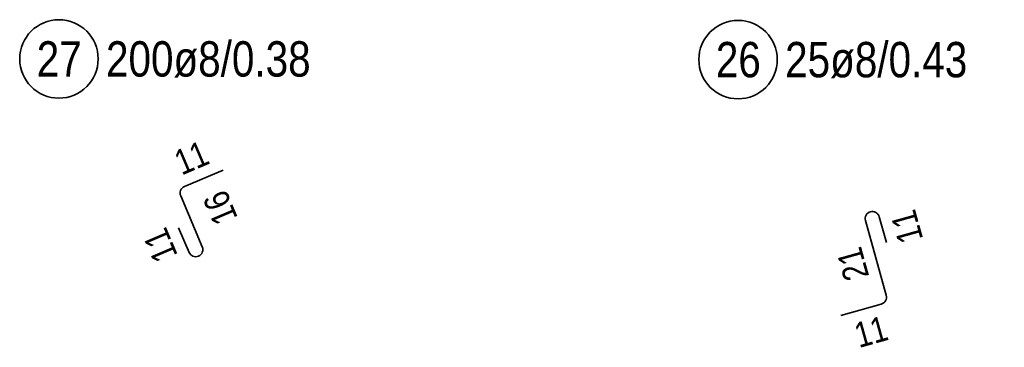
# Model space of a CAD drawing. Header units: millimetres. Extents: x -9.8 to 33.5, y 0 to 31.
# Tile 15 of 26: x 11.699 to 13.895, y 9.654 to 10.385. Entities that reach past the tile are written whole.
import ezdxf

# ---------------------------------------------------------------- set-up
doc = ezdxf.new("R2010")
doc.units = ezdxf.units.MM
doc.styles.add('Arial Narrow', font='ARIALN.TTF')

msp = doc.modelspace()

# ---------------------------------------------------------------- linework, layer by layer
at = {"color": 2, "linetype": 'Continuous', "lineweight": 35}
for p, q in [((12.0664, 10.0126), (12.1529, 10.0493)), ((12.106, 9.8784), (12.0579, 9.9916)), ((13.5852, 9.9368), (13.6317, 9.7702)), ((13.6322, 9.8879), (13.616, 9.9454)), ((12.0531, 9.9208), (12.0765, 9.8659)), ((13.6205, 9.7505), (13.53, 9.7252))]:
    msp.add_line(p, q, dxfattribs=at)
for centre in [(11.7863, 10.2974), (13.3011, 10.2958)]:
    msp.add_circle(centre, 0.0875, dxfattribs=at)
for centre, start, end in [((12.0726, 9.9979), 113.0121, 203.0121), ((13.6006, 9.9411), 15.6788, 195.5788), ((12.0913, 9.8721), 203.1121, 23.0121), ((13.6163, 9.7659), 285.5788, 15.5788)]:
    msp.add_arc(centre, 0.016, start, end, dxfattribs=at)

# ---------------------------------------------------------------- texts
at = {"color": 2, "lineweight": 35, "char_height": 0.07875, "attachment_point": 1, "line_spacing_factor": 0.9, "style": 'Arial Narrow'}
for s, insert in [('27', (11.7367, 10.3368)), ('200ø8/0.38', (11.8913, 10.3368)), ('26', (13.2515, 10.3352)), ('25ø8/0.43', (13.4061, 10.3352))]:
    msp.add_mtext(s, dxfattribs=dict(at, insert=insert))
at = {"color": 3, "lineweight": 25, "char_height": 0.05625, "attachment_point": 1, "line_spacing_factor": 0.9, "style": 'Arial Narrow'}
for s, insert, rotation in [('11', (12.0379, 10.0888), 23.0121), ('16', (12.1342, 9.9208), 113.0121), ('11', (13.6602, 9.8806), 105.6788), ('11', (12.0004, 9.8372), 113.1121), ('21', (13.5397, 9.7975), 105.5788), ('11', (13.5556, 9.7064), 15.5788)]:
    msp.add_mtext(s, dxfattribs=dict(at, insert=insert, rotation=rotation))

doc.saveas('drawing.dxf')
